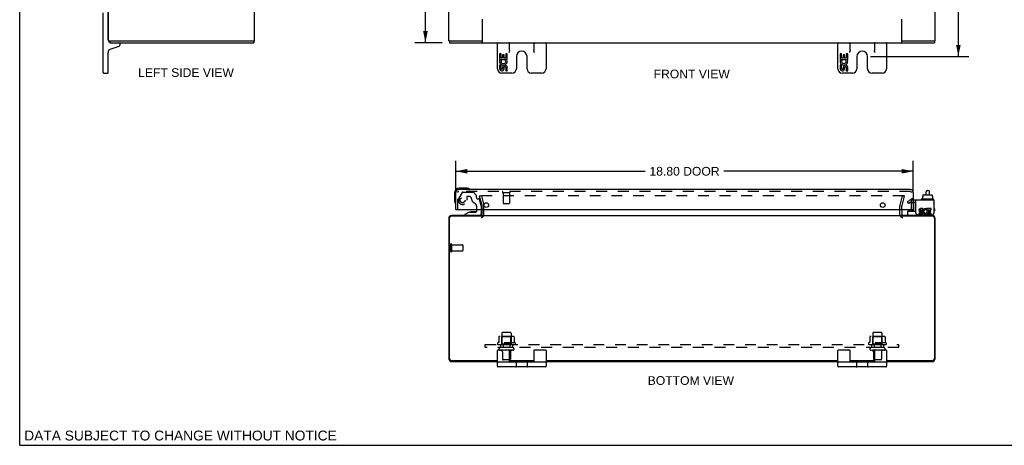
# Model space of a CAD drawing. Header units: inches. Extents: x 0 to 81, y 0 to 52.4.
# Tile 1 of 4: x 0 to 40.5, y 0 to 17.5. Entities that reach past the tile are written whole.
import ezdxf

# ---------------------------------------------------------------- set-up
doc = ezdxf.new("R2010")
doc.units = ezdxf.units.IN
doc.header["$LTSCALE"] = 4.452381
doc.header["$MEASUREMENT"] = 0
doc.linetypes.add('HIDDEN', pattern=[0.2, 0.1, -0.1])
doc.layers.get('0').update_dxf_attribs({"linetype": 'CONTINUOUS'})
for name, color, linetype in [('DEFAULT_2', 8, 'HIDDEN'), ('DIMENSIONS', 7, 'CONTINUOUS'), ('DOOR_ASSEMBLY', 7, 'CONTINUOUS'), ('SUBPANEL', 7, 'CONTINUOUS')]:
    doc.layers.add(name, color=color, linetype=linetype)
doc.styles.get("Standard").update_dxf_attribs({"font": 'arial.ttf'})
doc.dimstyles.new('DIMSTYLE_1', dxfattribs={"dimtxt": 0.357143, "dimasz": 0.47619, "dimexe": 0.09, "dimexo": 0.07, "dimgap": 0.0375, "dimtad": 0, "dimtih": 1, "dimtoh": 1, "dimzin": 4, "dimdsep": 46, "dimtxsty": 'Standard', "dimblk": '_FILLED', "dimblk1": '_FILLED', "dimblk2": '_FILLED', "dimcen": 0.09, "dimadec": 3, "dimazin": 1, "dimtfac": 1, "dimtdec": 3, "dimtofl": 0, "dimtmove": 0, "dimatfit": 3, "dimldrblk": '_FILLED', "dimfxl": 0, "dimtolj": 1, "dimtzin": 4, "dimarcsym": 0})

# ---------------------------------------------------------------- blocks, each defined once
blk = doc.blocks.new('_FILLED')
at = {"color": 0, "linetype": 'ByBlock'}
blk.add_solid([(0, 0), (-1, 0.2), (-1, -0.2)], dxfattribs=at)
blk = doc.blocks.new('*D3')
at = {"layer": 'DIMENSIONS', "color": 2, "linetype": 'Continuous'}
for p, q in [((17.93, 10.367), (17.93, 11.685)), ((36.73, 10.367), (36.73, 11.685)), ((17.93, 11.256), (25.711, 11.256)), ((36.73, 11.256), (28.949, 11.256))]:
    blk.add_line(p, q, dxfattribs=at)
at = {"layer": 'DIMENSIONS', "color": 2, "linetype": 'Continuous', "xscale": 0.4761904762, "yscale": 0.4761904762, "zscale": 0.4761904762, "rotation": 180}
blk.add_blockref('_FILLED', (17.93, 11.256), dxfattribs=at)
at = {"layer": 'DIMENSIONS', "color": 2, "linetype": 'Continuous', "xscale": 0.4761904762, "yscale": 0.4761904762, "zscale": 0.4761904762}
blk.add_blockref('_FILLED', (36.73, 11.256), dxfattribs=at)
at = {"layer": 'DIMENSIONS', "color": 2, "linetype": 'Continuous', "insert": (27.33, 11.435), "char_height": 0.3571, "width": 2.88104, "attachment_point": 2, "line_spacing_factor": 0.9}
blk.add_mtext('18.80 DOOR', dxfattribs=at)
blk = doc.blocks.new('*D8')
at = {"layer": 'DIMENSIONS', "color": 2, "linetype": 'Continuous'}
for p, q in [((34.969, 37.16), (39.016, 37.16)), ((38.588, 37.16), (38.588, 26.923)), ((38.588, 15.973), (38.588, 26.209)), ((34.969, 15.973), (39.016, 15.973))]:
    blk.add_line(p, q, dxfattribs=at)
at = {"layer": 'DIMENSIONS', "color": 2, "linetype": 'Continuous', "xscale": 0.4761904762, "yscale": 0.4761904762, "zscale": 0.4761904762}
for p, rotation in [((38.588, 37.16), 90), ((38.588, 15.973), 270)]:
    blk.add_blockref('_FILLED', p, dxfattribs=dict(at, rotation=rotation))
at = {"layer": 'DIMENSIONS', "color": 2, "linetype": 'Continuous', "insert": (38.588, 26.745), "char_height": 0.3571, "width": 1.24801, "attachment_point": 2, "line_spacing_factor": 0.9}
blk.add_mtext('21.19', dxfattribs=at)
blk = doc.blocks.new('*D9')
at = {"layer": 'DIMENSIONS', "color": 2, "linetype": 'Continuous'}
for p, q in [((17.365, 36.535), (16.25, 36.535)), ((16.679, 36.535), (16.679, 26.892)), ((16.679, 16.535), (16.679, 26.178)), ((17.365, 16.535), (16.25, 16.535))]:
    blk.add_line(p, q, dxfattribs=at)
at = {"layer": 'DIMENSIONS', "color": 2, "linetype": 'Continuous', "xscale": 0.4761904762, "yscale": 0.4761904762, "zscale": 0.4761904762}
for p, rotation in [((16.679, 36.535), 90), ((16.679, 16.535), 270)]:
    blk.add_blockref('_FILLED', p, dxfattribs=dict(at, rotation=rotation))
at = {"layer": 'DIMENSIONS', "color": 2, "linetype": 'Continuous', "insert": (16.679, 26.713), "char_height": 0.3571, "width": 1.24801, "attachment_point": 2, "line_spacing_factor": 0.9}
blk.add_mtext('20.00', dxfattribs=at)

msp = doc.modelspace()

# ---------------------------------------------------------------- linework, layer by layer
at = {"color": 7, "linetype": 'Continuous'}
for p, q in [((0, 0), (0, 52.381)), ((3.432, 15.31), (3.432, 17.76)), ((3.632, 16.675), (3.632, 17.76)), ((3.632, 16.99), (3.647, 16.99)), ((3.65, 16.61), (3.756, 16.61)), ((3.7, 16.61), (3.7, 16.535)), ((9.535, 16.61), (9.647, 16.61)), ((9.624, 16.61), (9.624, 16.535)), ((17.636, 16.61), (17.744, 16.61)), ((17.669, 16.61), (17.669, 16.535)), ((18.951, 16.61), (19.011, 16.61)), ((36.261, 16.61), (36.32, 16.61)), ((37.523, 16.61), (37.635, 16.61)), ((37.603, 16.61), (37.603, 16.535)), ((3.724, 16.266), (4.093, 16.4)), ((4.132, 16.457), (4.132, 16.475)), ((19.011, 16.535), (19.011, 16.566)), ((19.636, 15.47), (19.636, 16.535)), ((20.136, 16.222), (20.136, 16.535)), ((21.136, 16.535), (21.136, 16.222)), ((21.636, 16.535), (21.636, 15.47)), ((33.636, 15.47), (33.636, 16.535)), ((34.136, 16.222), (34.136, 16.535)), ((35.136, 16.535), (35.136, 16.222)), ((35.636, 16.535), (35.636, 15.47)), ((36.261, 16.535), (36.261, 16.566)), ((3.632, 15.31), (3.632, 16.135)), ((19.79, 16.075), (19.727, 16.075)), ((19.727, 16.075), (19.727, 15.845)), ((19.727, 15.845), (19.988, 15.845)), ((19.797, 15.809), (19.74, 15.834)), ((19.79, 15.907), (19.79, 16.075)), ((19.852, 15.907), (19.79, 15.907)), ((19.913, 16.043), (19.852, 16.043)), ((19.852, 16.043), (19.852, 15.907)), ((19.913, 15.907), (19.913, 16.043)), ((19.978, 15.907), (19.913, 15.907)), ((19.988, 15.845), (19.961, 15.825)), ((20.041, 16.075), (19.978, 16.075)), ((19.978, 16.075), (19.978, 15.907)), ((20.023, 15.845), (20.041, 15.845)), ((20.041, 15.845), (20.041, 16.075)), ((20.417, 15.973), (20.417, 15.47)), ((20.855, 15.47), (20.855, 15.973)), ((33.79, 16.075), (33.727, 16.075)), ((33.727, 16.075), (33.727, 15.845)), ((33.727, 15.845), (33.988, 15.845)), ((33.797, 15.809), (33.74, 15.834)), ((33.79, 15.907), (33.79, 16.075)), ((33.852, 15.907), (33.79, 15.907)), ((33.913, 16.043), (33.852, 16.043)), ((33.852, 16.043), (33.852, 15.907)), ((33.913, 15.907), (33.913, 16.043)), ((33.978, 15.907), (33.913, 15.907)), ((33.988, 15.845), (33.961, 15.825)), ((34.041, 16.075), (33.978, 16.075)), ((33.978, 16.075), (33.978, 15.907)), ((34.023, 15.845), (34.041, 15.845)), ((34.041, 15.845), (34.041, 16.075)), ((34.417, 15.973), (34.417, 15.47)), ((34.855, 15.47), (34.855, 15.973)), ((19.79, 15.614), (19.727, 15.614)), ((19.727, 15.614), (19.727, 15.478)), ((19.79, 15.478), (19.79, 15.614)), ((19.852, 15.52), (19.852, 15.478)), ((19.913, 15.457), (19.913, 15.526)), ((19.978, 15.52), (19.978, 15.383)), ((19.978, 15.383), (20.041, 15.383)), ((20.041, 15.383), (20.041, 15.52)), ((33.79, 15.614), (33.727, 15.614)), ((33.727, 15.614), (33.727, 15.478)), ((33.79, 15.478), (33.79, 15.614)), ((33.852, 15.52), (33.852, 15.478)), ((33.913, 15.457), (33.913, 15.526)), ((33.978, 15.52), (33.978, 15.383)), ((33.978, 15.383), (34.041, 15.383)), ((34.041, 15.383), (34.041, 15.52)), ((3.457, 15.285), (3.607, 15.285)), ((20.232, 15.285), (19.821, 15.285)), ((21.451, 15.285), (21.04, 15.285)), ((34.232, 15.285), (33.821, 15.285)), ((35.451, 15.285), (35.04, 15.285)), ((37.112, 10.221), (37.127, 10.221)), ((37.112, 10.221), (37.112, 10.114)), ((37.127, 10.279), (37.127, 10.221)), ((37.139, 10.289), (37.494, 10.289)), ((37.259, 10.289), (37.259, 10.413)), ((37.319, 10.473), (37.339, 10.473)), ((37.399, 10.289), (37.399, 10.413)), ((37.505, 10.279), (37.505, 10.221)), ((37.505, 10.221), (37.521, 10.221)), ((37.521, 10.221), (37.521, 10.114)), ((37.06, 10.104), (37.06, 10.084)), ((37.557, 10.114), (37.07, 10.114)), ((37.567, 10.104), (37.567, 10.084)), ((36.517, 9.476), (36.517, 9.614)), ((36.527, 9.624), (36.842, 9.624)), ((37.579, 9.516), (37.579, 9.53)), ((19.636, 3.246), (19.636, 3.896)), ((19.661, 3.921), (20.111, 3.921)), ((20.136, 3.421), (20.136, 3.896)), ((21.136, 3.896), (21.136, 3.421)), ((21.161, 3.921), (21.611, 3.921)), ((21.636, 3.896), (21.636, 3.246)), ((33.636, 3.246), (33.636, 3.896)), ((33.661, 3.921), (34.111, 3.921)), ((34.136, 3.421), (34.136, 3.896)), ((35.136, 3.896), (35.136, 3.421)), ((35.161, 3.921), (35.611, 3.921)), ((35.636, 3.896), (35.636, 3.246)), ((21.611, 3.421), (19.661, 3.421)), ((20.341, 3.421), (20.341, 3.436)), ((20.417, 3.246), (20.417, 3.396)), ((20.855, 3.396), (20.855, 3.246)), ((20.931, 3.421), (20.931, 3.436)), ((35.611, 3.421), (33.661, 3.421)), ((34.341, 3.421), (34.341, 3.436)), ((34.417, 3.246), (34.417, 3.396)), ((34.855, 3.396), (34.855, 3.246)), ((34.931, 3.421), (34.931, 3.436)), ((21.611, 3.221), (19.661, 3.221)), ((35.611, 3.221), (33.661, 3.221)), ((0, 0), (80.952, 0))]:
    msp.add_line(p, q, dxfattribs=at)
at = {"color": 3, "linetype": 'Continuous'}
for p, q in [((3.647, 16.61), (3.647, 36.46)), ((9.647, 16.61), (9.647, 36.46)), ((17.636, 16.61), (17.636, 36.46)), ((37.636, 16.61), (37.636, 36.46)), ((19.011, 17.503), (19.011, 16.566)), ((36.261, 16.566), (36.261, 17.503)), ((3.647, 16.61), (3.65, 16.61)), ((3.757, 16.61), (9.535, 16.61)), ((17.748, 16.61), (18.951, 16.61)), ((36.32, 16.61), (37.523, 16.61)), ((3.7, 16.535), (9.624, 16.535)), ((17.669, 16.535), (37.603, 16.535)), ((37.579, 10.074), (36.842, 10.074)), ((36.842, 9.53), (36.842, 10.074)), ((37.127, 9.721), (37.027, 9.721)), ((37.127, 9.675), (37.127, 9.721)), ((37.467, 9.721), (37.297, 9.721)), ((37.297, 9.721), (37.297, 9.528)), ((37.467, 9.675), (37.467, 9.721)), ((37.579, 10.074), (37.579, 9.53)), ((17.636, 9.319), (17.636, 3.572)), ((17.669, 3.569), (17.669, 9.333)), ((19.011, 9.413), (17.749, 9.413)), ((18.998, 9.436), (17.753, 9.436)), ((19.011, 9.478), (19.011, 9.679)), ((19.011, 9.436), (36.261, 9.436)), ((36.261, 9.679), (36.261, 9.478)), ((37.523, 9.413), (36.261, 9.413)), ((37.519, 9.436), (36.274, 9.436)), ((36.902, 9.47), (37.519, 9.47)), ((37.058, 9.536), (36.957, 9.536)), ((36.957, 9.536), (36.957, 9.489)), ((36.957, 9.489), (37.058, 9.489)), ((37.011, 9.584), (37.062, 9.584)), ((37.027, 9.675), (37.127, 9.675)), ((37.058, 9.629), (37.027, 9.628)), ((37.271, 9.669), (37.289, 9.712)), ((37.297, 9.528), (37.283, 9.548)), ((37.297, 9.503), (37.297, 9.489)), ((37.297, 9.489), (37.467, 9.489)), ((37.344, 9.675), (37.467, 9.675)), ((37.344, 9.628), (37.344, 9.675)), ((37.444, 9.628), (37.344, 9.628)), ((37.344, 9.584), (37.444, 9.584)), ((37.344, 9.536), (37.344, 9.584)), ((37.467, 9.536), (37.344, 9.536)), ((37.444, 9.584), (37.444, 9.628)), ((37.467, 9.489), (37.467, 9.536)), ((37.603, 9.333), (37.603, 3.569)), ((37.636, 3.572), (37.636, 9.319)), ((17.749, 3.489), (19.636, 3.489)), ((17.772, 3.436), (19.636, 3.436)), ((20.136, 3.489), (21.136, 3.489)), ((20.136, 3.436), (21.136, 3.436)), ((21.636, 3.489), (33.636, 3.489)), ((21.636, 3.436), (33.636, 3.436)), ((34.136, 3.489), (35.136, 3.489)), ((34.136, 3.436), (35.136, 3.436)), ((35.636, 3.489), (37.523, 3.489)), ((35.636, 3.436), (37.5, 3.436))]:
    msp.add_line(p, q, dxfattribs=at)
at = {"color": 7, "linetype": 'Continuous'}
for points in [[(20.136, 16.222), (20.135, 16.214), (20.134, 16.207), (20.133, 16.198), (20.131, 16.19), (20.128, 16.181), (20.126, 16.173), (20.122, 16.163), (20.119, 16.154), (20.115, 16.145), (20.111, 16.135)], [(21.161, 16.135), (21.156, 16.145), (21.152, 16.154), (21.149, 16.163), (21.146, 16.172), (21.143, 16.181), (21.14, 16.19), (21.138, 16.198), (21.137, 16.207), (21.136, 16.214), (21.136, 16.222)], [(34.136, 16.222), (34.135, 16.214), (34.134, 16.207), (34.133, 16.198), (34.131, 16.19), (34.128, 16.181), (34.126, 16.173), (34.122, 16.163), (34.119, 16.154), (34.115, 16.145), (34.111, 16.135)], [(35.161, 16.135), (35.156, 16.145), (35.152, 16.154), (35.149, 16.163), (35.146, 16.172), (35.143, 16.181), (35.14, 16.19), (35.138, 16.198), (35.137, 16.207), (35.136, 16.214), (35.136, 16.222)]]:
    msp.add_lwpolyline(points, dxfattribs=at)
for centre, radius, start, end in [((3.772, 16.675), 0.14, 180, 206.6756), ((3.772, 16.675), 0.14, 207.9651, 239.0195), ((3.772, 16.135), 0.14, 110, 180), ((4.072, 16.475), 0.06, 360, 90), ((4.072, 16.457), 0.06, 290, 0), ((19.661, 16.51), 0.025, 90, 180), ((20.111, 16.51), 0.025, 0, 90), ((20.636, 15.973), 0.219, 0, 180), ((21.161, 16.51), 0.025, 90, 180), ((21.611, 16.51), 0.025, 0, 90), ((33.661, 16.51), 0.025, 90, 180), ((34.111, 16.51), 0.025, 0, 90), ((34.636, 15.973), 0.219, 0, 180), ((35.161, 16.51), 0.025, 90, 180), ((35.611, 16.51), 0.025, 0, 90), ((19.884, 15.771), 0.157, 156.5966, 341.8791), ((19.884, 15.771), 0.0943, 156.5966, 35.1122), ((19.884, 15.771), 0.157, 25.737, 27.8532), ((19.887, 15.771), 0.154, 341.4199, 26.1963), ((33.884, 15.771), 0.157, 156.5966, 341.8791), ((33.884, 15.771), 0.0943, 156.5966, 35.1122), ((33.884, 15.771), 0.157, 25.737, 27.8532), ((33.887, 15.771), 0.154, 341.4199, 26.1963), ((19.821, 15.47), 0.185, 180, 270), ((19.821, 15.478), 0.0943, 179.9911, 347.4338), ((19.821, 15.478), 0.0314, 180, 0.0485), ((19.947, 15.52), 0.0943, 0, 180), ((19.947, 15.515), 0.0362, 83.4285, 161.7628), ((19.947, 15.52), 0.0314, 0, 81.2295), ((20.232, 15.47), 0.185, 270, 360), ((21.04, 15.47), 0.185, 180, 270), ((21.451, 15.47), 0.185, 270, 360), ((33.821, 15.47), 0.185, 180, 270), ((33.821, 15.478), 0.0943, 179.9911, 347.4338), ((33.821, 15.478), 0.0314, 180, 0.0485), ((33.947, 15.52), 0.0943, 0, 180), ((33.947, 15.515), 0.0362, 83.4285, 161.7628), ((33.947, 15.52), 0.0314, 0, 81.2295), ((34.232, 15.47), 0.185, 270, 360), ((35.04, 15.47), 0.185, 180, 270), ((35.451, 15.47), 0.185, 270, 360), ((3.457, 15.31), 0.025, 180, 270), ((3.607, 15.31), 0.025, 270, 360), ((37.319, 10.413), 0.06, 90, 180), ((37.339, 10.413), 0.06, 0, 90), ((37.07, 10.104), 0.01, 90, 180), ((37.07, 10.084), 0.01, 180, 270), ((37.557, 10.104), 0.01, 0, 90), ((37.557, 10.084), 0.01, 270, 360), ((37.563, 9.956), 0.0162, 343.791, 16.209), ((36.527, 9.614), 0.01, 90, 180), ((36.557, 9.476), 0.04, 180, 270), ((37.499, 9.516), 0.08, 283.6886, 360), ((19.661, 3.896), 0.025, 90, 180), ((20.111, 3.896), 0.025, 0, 90), ((21.161, 3.896), 0.025, 90, 180), ((21.611, 3.896), 0.025, 0, 90), ((33.661, 3.896), 0.025, 90, 180), ((34.111, 3.896), 0.025, 0, 90), ((35.161, 3.896), 0.025, 90, 180), ((35.611, 3.896), 0.025, 0, 90), ((19.661, 3.396), 0.025, 90, 180), ((19.661, 3.246), 0.025, 180, 270), ((20.392, 3.396), 0.025, 0, 90), ((20.392, 3.246), 0.025, 270, 360), ((20.88, 3.396), 0.025, 90, 180), ((20.88, 3.246), 0.025, 180, 270), ((21.611, 3.396), 0.025, 0, 90), ((21.611, 3.246), 0.025, 270, 360), ((33.661, 3.396), 0.025, 90, 180), ((33.661, 3.246), 0.025, 180, 270), ((34.392, 3.396), 0.025, 0, 90), ((34.392, 3.246), 0.025, 270, 360), ((34.88, 3.396), 0.025, 90, 180), ((34.88, 3.246), 0.025, 180, 270), ((35.611, 3.396), 0.025, 0, 90), ((35.611, 3.246), 0.025, 270, 360)]:
    msp.add_arc(centre, radius, start, end, dxfattribs=at)
at = {"color": 3, "linetype": 'Continuous'}
for centre, radius, start, end in [((37.027, 9.652), 0.0696, 89.9911, 257.4338), ((37.243, 9.605), 0.116, 66.5966, 251.8791), ((17.753, 9.319), 0.117, 90, 180), ((17.749, 9.333), 0.08, 90, 180), ((18.969, 9.478), 0.042, 270, 360), ((36.303, 9.478), 0.042, 180, 270), ((36.902, 9.53), 0.06, 180, 270), ((37.027, 9.652), 0.0232, 90, 270.0485), ((37.058, 9.559), 0.0696, 270, 90), ((37.058, 9.559), 0.0232, 270, 351.2295), ((37.054, 9.558), 0.0267, 353.4285, 71.7628), ((37.243, 9.605), 0.0696, 66.5966, 305.1122), ((37.243, 9.603), 0.114, 251.4199, 296.1963), ((37.243, 9.605), 0.116, 295.737, 297.8532), ((37.519, 9.53), 0.06, 270, 360), ((37.519, 9.319), 0.117, 0, 90), ((37.523, 9.333), 0.08, 0, 90), ((17.772, 3.572), 0.136, 180, 270), ((17.749, 3.569), 0.08, 180, 270), ((37.5, 3.572), 0.136, 270, 360), ((37.523, 3.569), 0.08, 270, 360)]:
    msp.add_arc(centre, radius, start, end, dxfattribs=at)
at = {"color": 7, "linetype": 'Continuous'}
for centre, major_axis, ratio, start_param, end_param in [((37.139, 10.279), (0.0111, 0), 0.898834, 1.570796, 3.141593), ((37.494, 10.279), (0.0113, 0), 0.88616, 0, 1.570796)]:
    msp.add_ellipse(centre, major_axis=major_axis, ratio=ratio, start_param=start_param, end_param=end_param, dxfattribs=at)
at = {"layer": 'DEFAULT_2', "color": 8, "linetype": 'HIDDEN'}
for p, q in [((18.979, 10.249), (18.906, 10.23)), ((19.01, 9.844), (18.906, 10.23)), ((36.344, 10.249), (18.927, 10.249)), ((18.979, 10.249), (19.082, 9.863)), ((36.189, 9.863), (36.292, 10.249)), ((36.365, 10.23), (36.261, 9.844)), ((36.292, 10.249), (36.365, 10.23)), ((19.011, 9.679), (19.011, 9.837)), ((19.086, 9.478), (19.086, 9.837)), ((36.186, 9.478), (36.186, 9.837)), ((36.261, 9.679), (36.261, 9.837)), ((36.501, 10.019), (36.573, 10.06)), ((36.553, 9.929), (36.501, 10.019)), ((36.625, 9.97), (36.553, 9.929)), ((36.842, 10.074), (36.625, 10.074)), ((36.842, 9.97), (36.625, 9.97)), ((17.711, 8.253), (17.711, 7.969)), ((17.754, 8.253), (17.754, 7.969)), ((17.754, 8.235), (18.201, 8.235)), ((18.211, 8.225), (18.211, 7.997)), ((17.754, 7.987), (18.201, 7.987)), ((20.266, 4.472), (19.755, 4.472)), ((19.827, 4.452), (19.807, 4.472)), ((19.823, 4.606), (19.823, 4.011)), ((19.827, 4.156), (19.827, 4.452)), ((20.194, 4.452), (19.827, 4.452)), ((20.168, 4.636), (19.853, 4.636)), ((20.194, 4.452), (20.214, 4.472)), ((20.194, 4.156), (20.194, 4.452)), ((20.198, 4.606), (20.198, 4.011)), ((35.516, 4.472), (35.005, 4.472)), ((35.077, 4.452), (35.057, 4.472)), ((35.073, 4.606), (35.073, 4.011)), ((35.444, 4.452), (35.077, 4.452)), ((35.077, 4.156), (35.077, 4.452)), ((35.418, 4.636), (35.103, 4.636)), ((35.444, 4.452), (35.464, 4.472)), ((35.444, 4.156), (35.444, 4.452)), ((35.448, 4.606), (35.448, 4.011)), ((20.366, 4.206), (19.655, 4.206)), ((19.676, 4.136), (20.345, 4.136)), ((19.692, 4.451), (19.692, 4.233)), ((19.827, 4.156), (19.807, 4.136)), ((20.194, 4.156), (19.827, 4.156)), ((20.194, 4.156), (20.214, 4.136)), ((20.329, 4.451), (20.329, 4.233)), ((35.616, 4.206), (34.905, 4.206)), ((34.926, 4.136), (35.595, 4.136)), ((34.942, 4.451), (34.942, 4.233)), ((35.077, 4.156), (35.057, 4.136)), ((35.444, 4.156), (35.077, 4.156)), ((35.444, 4.156), (35.464, 4.136)), ((35.579, 4.451), (35.579, 4.233)), ((20.268, 4.011), (19.753, 4.011)), ((20.268, 3.901), (19.753, 3.901)), ((19.846, 3.839), (19.846, 3.541)), ((20.176, 3.839), (20.176, 3.541)), ((35.518, 4.011), (35.003, 4.011)), ((35.518, 3.901), (35.003, 3.901)), ((35.096, 3.839), (35.096, 3.541)), ((35.426, 3.839), (35.426, 3.541)), ((20.146, 3.511), (19.876, 3.511)), ((35.396, 3.511), (35.126, 3.511))]:
    msp.add_line(p, q, dxfattribs=at)
for points in [[(18.927, 10.249), (18.925, 10.249), (18.924, 10.249), (18.923, 10.249), (18.921, 10.248), (18.92, 10.248), (18.919, 10.247), (18.918, 10.246), (18.917, 10.245), (18.916, 10.244), (18.915, 10.243), (18.914, 10.242), (18.914, 10.241), (18.913, 10.24), (18.912, 10.239), (18.912, 10.238), (18.912, 10.236), (18.912, 10.235), (18.912, 10.235)], [(18.912, 10.235), (18.912, 10.234), (18.912, 10.232), (18.912, 10.231)], [(36.358, 10.241), (36.357, 10.242), (36.356, 10.243), (36.355, 10.244), (36.354, 10.245), (36.353, 10.246), (36.352, 10.247), (36.351, 10.248), (36.35, 10.248), (36.348, 10.249), (36.347, 10.249), (36.346, 10.249), (36.344, 10.249)], [(36.358, 10.241), (36.358, 10.24), (36.359, 10.239), (36.359, 10.238), (36.359, 10.236), (36.359, 10.235), (36.359, 10.235)], [(36.359, 10.235), (36.359, 10.234), (36.359, 10.232), (36.359, 10.231)], [(19.698, 4.46), (19.696, 4.459), (19.695, 4.458), (19.694, 4.457), (19.693, 4.456), (19.692, 4.454), (19.692, 4.452), (19.692, 4.451)], [(20.323, 4.46), (20.325, 4.459), (20.326, 4.458), (20.327, 4.457), (20.328, 4.456), (20.329, 4.454), (20.329, 4.452), (20.329, 4.451)], [(34.948, 4.46), (34.946, 4.459), (34.945, 4.458), (34.944, 4.457), (34.943, 4.456), (34.942, 4.454), (34.942, 4.452), (34.942, 4.451)], [(35.573, 4.46), (35.575, 4.459), (35.576, 4.458), (35.577, 4.457), (35.578, 4.456), (35.579, 4.454), (35.579, 4.452), (35.579, 4.451)], [(19.692, 4.233), (19.692, 4.232), (19.691, 4.23), (19.691, 4.229), (19.691, 4.229), (19.69, 4.228), (19.69, 4.227), (19.69, 4.227), (19.689, 4.226), (19.689, 4.226), (19.689, 4.226), (19.688, 4.225), (19.688, 4.225), (19.688, 4.225), (19.687, 4.225), (19.687, 4.225), (19.687, 4.224), (19.687, 4.224), (19.686, 4.224)], [(20.335, 4.224), (20.334, 4.224), (20.334, 4.224), (20.334, 4.225), (20.334, 4.225), (20.333, 4.225), (20.333, 4.225), (20.333, 4.225), (20.332, 4.226), (20.332, 4.226), (20.332, 4.226), (20.331, 4.227), (20.331, 4.227), (20.331, 4.228), (20.33, 4.229), (20.33, 4.229), (20.33, 4.23), (20.329, 4.232), (20.329, 4.233)], [(34.942, 4.233), (34.942, 4.232), (34.941, 4.23), (34.941, 4.229), (34.941, 4.229), (34.94, 4.228), (34.94, 4.227), (34.94, 4.227), (34.939, 4.226), (34.939, 4.226), (34.939, 4.226), (34.938, 4.225), (34.938, 4.225), (34.938, 4.225), (34.937, 4.225), (34.937, 4.225), (34.937, 4.224), (34.937, 4.224), (34.936, 4.224)], [(35.585, 4.224), (35.584, 4.224), (35.584, 4.224), (35.584, 4.225), (35.584, 4.225), (35.583, 4.225), (35.583, 4.225), (35.583, 4.225), (35.582, 4.226), (35.582, 4.226), (35.582, 4.226), (35.581, 4.227), (35.581, 4.227), (35.581, 4.228), (35.58, 4.229), (35.58, 4.229), (35.58, 4.23), (35.579, 4.232), (35.579, 4.233)]]:
    msp.add_lwpolyline(points, dxfattribs=at)
for centre, radius, start, end in [((18.986, 9.837), 0.025, 0, 15), ((18.986, 9.837), 0.1, 0, 15), ((36.286, 9.837), 0.1, 165, 180), ((36.286, 9.837), 0.025, 165, 180), ((36.625, 9.97), 0.104, 90, 120), ((18.969, 9.478), 0.117, 270, 360), ((36.303, 9.478), 0.117, 180, 270), ((17.732, 8.253), 0.0215, 0, 180), ((18.201, 8.225), 0.01, 0, 90), ((17.732, 7.969), 0.0215, 180, 360), ((18.201, 7.997), 0.01, 270, 360), ((19.755, 4.331), 0.141, 90, 113.95), ((19.853, 4.606), 0.03, 90, 180), ((20.168, 4.606), 0.03, 0, 90), ((20.266, 4.331), 0.141, 66.05, 90), ((35.005, 4.331), 0.141, 90, 113.95), ((35.103, 4.606), 0.03, 90, 180), ((35.418, 4.606), 0.03, 0, 90), ((35.516, 4.331), 0.141, 66.05, 90), ((19.676, 4.175), 0.0384, 124.4497, 270), ((20.011, 3.606), 0.698, 117.6814, 120.6631), ((20.011, 3.606), 0.698, 59.3369, 62.3186), ((20.345, 4.175), 0.0384, 270, 55.5503), ((34.926, 4.175), 0.0384, 124.4497, 270), ((35.261, 3.606), 0.698, 117.6814, 120.6631), ((35.261, 3.606), 0.698, 59.3369, 62.3186), ((35.595, 4.175), 0.0384, 270, 55.5503), ((19.753, 3.956), 0.055, 90, 270), ((19.783, 3.839), 0.0625, 0, 90), ((20.238, 3.839), 0.0625, 90, 180), ((20.268, 3.956), 0.055, 270, 90), ((35.003, 3.956), 0.055, 90, 270), ((35.033, 3.839), 0.0625, 0, 90), ((35.488, 3.839), 0.0625, 90, 180), ((35.518, 3.956), 0.055, 270, 90), ((19.876, 3.541), 0.03, 180, 270), ((20.146, 3.541), 0.03, 270, 360), ((35.126, 3.541), 0.03, 180, 270), ((35.396, 3.541), 0.03, 270, 360)]:
    msp.add_arc(centre, radius, start, end, dxfattribs=at)
at = {"layer": 'DOOR_ASSEMBLY', "color": 7, "linetype": 'Continuous'}
for p, q in [((18.359, 10.564), (18.07, 10.564)), ((18.397, 10.562), (18.359, 10.564)), ((17.87, 10.364), (17.87, 10.075)), ((17.87, 10.075), (17.873, 10.037)), ((36.82, 9.637), (36.82, 9.97)), ((37.605, 9.717), (37.605, 9.637)), ((18.48, 9.574), (18.304, 9.475)), ((18.304, 9.436), (18.304, 9.475)), ((18.48, 9.574), (18.757, 9.574)), ((18.569, 9.591), (18.567, 9.591)), ((18.709, 9.591), (18.569, 9.591)), ((18.709, 9.591), (18.71, 9.591)), ((18.788, 9.605), (18.788, 9.679)), ((18.973, 9.679), (18.973, 9.515)), ((36.574, 9.679), (36.574, 9.637)), ((36.649, 9.669), (36.648, 9.679)), ((36.649, 9.669), (36.73, 9.669)), ((36.73, 9.679), (36.73, 9.624))]:
    msp.add_line(p, q, dxfattribs=at)
at = {"layer": 'DOOR_ASSEMBLY', "color": 3, "linetype": 'Continuous'}
for p, q in [((17.93, 9.679), (17.93, 10.387)), ((36.613, 10.504), (18.047, 10.504)), ((36.73, 10.387), (36.73, 9.679)), ((17.93, 9.679), (36.73, 9.679))]:
    msp.add_line(p, q, dxfattribs=at)
at = {"layer": 'DOOR_ASSEMBLY', "color": 8, "linetype": 'HIDDEN'}
for p, q in [((18.005, 9.679), (18.005, 10.387)), ((36.613, 10.429), (18.047, 10.429)), ((18.191, 10.385), (18.056, 10.152)), ((18.217, 10.4), (18.629, 10.4)), ((18.377, 10.199), (18.377, 10.066)), ((18.487, 10.215), (18.393, 10.215)), ((18.765, 10.277), (18.65, 10.392)), ((18.771, 10.262), (18.771, 10.184)), ((18.83, 10.125), (18.874, 10.125)), ((19.863, 10.386), (20.147, 10.386)), ((19.881, 10.386), (19.881, 9.939)), ((20.129, 10.386), (20.129, 9.939)), ((36.655, 9.679), (36.655, 10.387)), ((36.73, 10.121), (36.655, 10.121)), ((18.788, 9.679), (18.788, 9.789)), ((18.973, 9.846), (18.904, 10.102)), ((18.973, 9.846), (18.973, 9.679)), ((19.891, 9.929), (20.119, 9.929)), ((36.73, 9.964), (36.655, 9.964)), ((18.894, 9.436), (18.304, 9.436))]:
    msp.add_line(p, q, dxfattribs=at)
msp.add_circle((18.205, 10.066), 0.103, dxfattribs=at)
at = {"layer": 'DOOR_ASSEMBLY', "color": 3, "linetype": 'Continuous'}
for centre in [(19.18, 9.867), (35.48, 9.867)]:
    msp.add_circle(centre, 0.094, dxfattribs=at)
at = {"layer": 'DOOR_ASSEMBLY', "color": 7, "linetype": 'Continuous'}
for centre, radius, start, end in [((18.07, 10.364), 0.2, 90, 180), ((18.359, 10.314), 0.25, 59.1101, 90), ((18.48, 10.516), 0.015, 6.3796, 59.1101), ((18.48, 10.519), 0.015, 270, 353.6204), ((18.12, 10.075), 0.25, 180, 210.8899), ((17.918, 9.954), 0.015, 210.8899, 263.6204), ((17.915, 9.954), 0.015, 276.3796, 360), ((36.85, 9.777), 0.03, 189, 253.8099), ((37.575, 9.717), 0.03, 0, 82.2332), ((18.569, 9.501), 0.09, 90.672, 125.1877), ((18.709, 9.501), 0.09, 55.0768, 89.328), ((18.757, 9.605), 0.031, 270, 360), ((18.894, 9.515), 0.079, 270, 360), ((36.604, 9.637), 0.03, 180, 205.717), ((36.79, 9.637), 0.03, 334.2815, 360), ((37.575, 9.637), 0.03, 277.7668, 360)]:
    msp.add_arc(centre, radius, start, end, dxfattribs=at)
at = {"layer": 'DOOR_ASSEMBLY', "color": 3, "linetype": 'Continuous'}
for centre, start, end in [((18.047, 10.387), 90, 180), ((36.613, 10.387), 0, 90)]:
    msp.add_arc(centre, 0.117, start, end, dxfattribs=at)
at = {"layer": 'DOOR_ASSEMBLY', "color": 8, "linetype": 'HIDDEN'}
for centre, radius, start, end in [((18.047, 10.387), 0.042, 90, 180), ((18.205, 10.066), 0.172, 150, 360), ((18.217, 10.37), 0.03, 90, 150), ((18.393, 10.199), 0.016, 90, 180), ((18.487, 10.125), 0.09, 0, 90), ((18.762, 10.125), 0.185, 180, 244.2582), ((18.629, 10.37), 0.03, 45, 90), ((18.751, 10.262), 0.02, 0, 45), ((18.83, 10.184), 0.059, 180, 270), ((18.874, 10.094), 0.031, 15, 90), ((19.863, 10.408), 0.0215, 90, 270), ((20.147, 10.408), 0.0215, 270, 90), ((36.613, 10.387), 0.042, 0, 90), ((18.6, 9.789), 0.188, 0, 64.2582), ((19.891, 9.939), 0.01, 180, 270), ((20.119, 9.939), 0.01, 270, 360)]:
    msp.add_arc(centre, radius, start, end, dxfattribs=at)
at = {"layer": 'SUBPANEL', "color": 8, "linetype": 'HIDDEN'}
for p, q in [((19.136, 4.011), (19.136, 4.136)), ((19.136, 4.136), (36.136, 4.136)), ((19.761, 4.136), (19.761, 4.011)), ((19.87, 4.136), (19.87, 4.011)), ((20.151, 4.136), (20.151, 4.011)), ((20.261, 4.136), (20.261, 4.011)), ((35.011, 4.136), (35.011, 4.011)), ((35.12, 4.136), (35.12, 4.011)), ((35.401, 4.136), (35.401, 4.011)), ((35.511, 4.136), (35.511, 4.011)), ((36.136, 4.011), (36.136, 4.136)), ((36.136, 4.011), (19.136, 4.011))]:
    msp.add_line(p, q, dxfattribs=at)

# ---------------------------------------------------------------- texts
at = {"layer": 'DIMENSIONS', "color": 2, "linetype": 'Continuous', "attachment_point": 2, "line_spacing_factor": 0.9}
for s, insert, char_height, width in [('LEFT SIDE VIEW', (6.837, 15.489), 0.35714, 3.92724), ('FRONT VIEW', (27.627, 15.432), 0.3571, 3.12533), ('BOTTOM VIEW', (27.591, 2.839), 0.35714, 3.53956), ('DATA SUBJECT TO CHANGE WITHOUT NOTICE', (6.611, 0.603), 0.40476, 12.82298)]:
    msp.add_mtext(s, dxfattribs=dict(at, insert=insert, char_height=char_height, width=width))

# ---------------------------------------------------------------- dimensions: what is measured, and where the dimension line sits
at = {"layer": 'DIMENSIONS', "color": 2, "linetype": 'Continuous'}
for base, p1, p2, picture, middle in [((38.588, 15.973), (34.899, 37.16), (34.899, 15.973), '*D8', (38.583, 26.564)), ((16.679, 16.535), (17.435, 36.535), (17.435, 16.535), '*D9', (16.674, 26.533))]:
    dim = msp.add_linear_dim(base=base, p1=p1, p2=p2, angle=270, dimstyle='DIMSTYLE_1', dxfattribs=at)
    dim.commit()
    dim.dimension.update_dxf_attribs({"geometry": picture, "text_midpoint": middle, "dimtype": 160})
dim = msp.add_linear_dim(base=(36.73, 11.256), p1=(17.93, 10.297), p2=(36.73, 10.297), text='<> DOOR', dimstyle='DIMSTYLE_1', dxfattribs=at)
dim.commit()
dim.dimension.update_dxf_attribs({"geometry": '*D3', "text_midpoint": (27.33, 11.256), "dimtype": 160})

doc.saveas('drawing.dxf')
